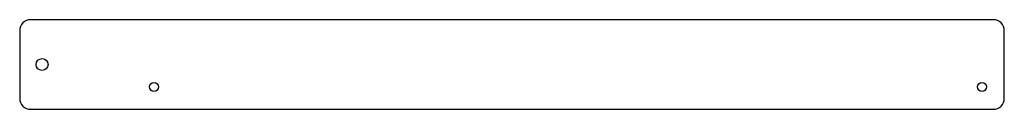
# Model space of a CAD drawing. Header units: inches. Extents: x -11 to 11, y -1 to 1.
import ezdxf

# ---------------------------------------------------------------- set-up
doc = ezdxf.new("R2010")
doc.units = ezdxf.units.IN
doc.header["$MEASUREMENT"] = 0

msp = doc.modelspace()

# ---------------------------------------------------------------- linework, layer by layer
at = {"color": 7, "linetype": 'Continuous', "lineweight": 25}
for p, q in [((10.75, 1), (-10.75, 1)), ((-11, 0.75), (-11, -0.75)), ((11, -0.75), (11, 0.75)), ((-10.75, -1), (10.75, -1))]:
    msp.add_line(p, q, dxfattribs=at)
for centre, radius in [((-10.5, 0), 0.133), ((-8, -0.5), 0.1), ((10.5, -0.5), 0.101)]:
    msp.add_circle(centre, radius, dxfattribs=at)
for centre, start, end in [((-10.75, 0.75), 90, 180), ((10.75, 0.75), 0, 90), ((-10.75, -0.75), 180, 270), ((10.75, -0.75), 270, 0)]:
    msp.add_arc(centre, 0.25, start, end, dxfattribs=at)

doc.saveas('drawing.dxf')
